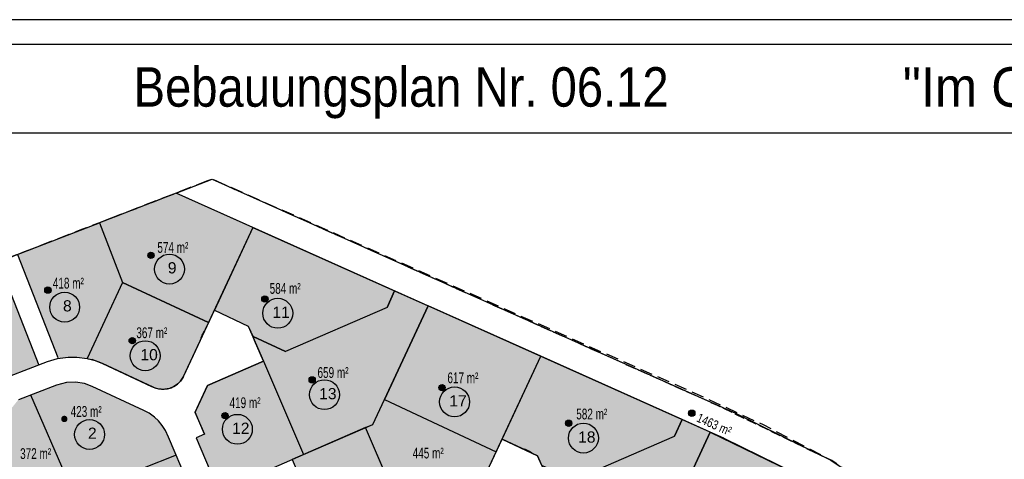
# Model space of a CAD drawing. Extents: x -130 to 463, y -249 to 170.
# Tile 8 of 9: x -11 to 227, y 64 to 170. Entities that reach past the tile are written whole.
import ezdxf
from ezdxf.enums import TextEntityAlignment as Align

# ---------------------------------------------------------------- set-up
doc = ezdxf.new("R2010")
doc.units = 0
doc.header["$MEASUREMENT"] = 0
for name, pattern in [('AUSGEZOGEN', [0]), ('GESTRICHELT', [4, 3, -1]), ('STRICHLINIEX2', [1.5, 1, -0.5])]:
    doc.linetypes.add(name, pattern=pattern)
for name, color, linetype, lineweight in [('Grenze Bebauungsplan', 3, 'STRICHLINIEX2', 25), ('Option', 111, 'CONTINUOUS', 25), ('verkaufte Grundstuecke', 11, 'CONTINUOUS', 25), ('zu verkaufen', 51, 'CONTINUOUS', 25)]:
    doc.layers.add(name, color=color, linetype=linetype, lineweight=lineweight)
for name, color, linetype in [('Grenze Neuplanung', 6, 'GESTRICHELT'), ('Gruenstreifen', 7, 'CONTINUOUS'), ('Grundstuecke', 7, 'CONTINUOUS'), ('Grundstuecksgroesse', 7, 'CONTINUOUS'), ('Grundstuecksnummer', 7, 'CONTINUOUS'), ('Punkt Gruen', 90, 'CONTINUOUS'), ('Punkt Rot', 10, 'CONTINUOUS'), ('Rahmen aussen', 1, 'CONTINUOUS'), ('Rahmen innen', 6, 'CONTINUOUS'), ('Strasse', 7, 'CONTINUOUS'), ('TB_400', 7, 'CONTINUOUS'), ('TB_401', 7, 'CONTINUOUS'), ('Text allgemein', 7, 'CONTINUOUS')]:
    doc.layers.add(name, color=color, linetype=linetype)
doc.styles.add('arial', font='ARIAL.TTF')

msp = doc.modelspace()

# ---------------------------------------------------------------- hatches: boundary and pattern name
at = {"layer": 'Option', "linetype": 'Continuous'}
msp.add_hatch(color=256, dxfattribs=at).paths.add_polyline_path([(8.57, 58.2), (15.66, 41.65), (34.09, 48.88), (27, 65.44)])
at = {"layer": 'Punkt Gruen', "linetype": 'AUSGEZOGEN'}
h = msp.add_hatch(color=256, dxfattribs=at)
h.dxf.hatch_style = 2
h.paths.add_polyline_path([(151.99, 75.54), (151.98, 75.68), (151.94, 75.8), (151.89, 75.92), (151.81, 76.03), (151.72, 76.13), (151.61, 76.2), (151.49, 76.26), (151.36, 76.29), (151.23, 76.31), (151.09, 76.29), (150.97, 76.26), (150.85, 76.2), (150.74, 76.13), (150.64, 76.03), (150.57, 75.92), (150.51, 75.8), (150.48, 75.68), (150.47, 75.54), (150.48, 75.41), (150.51, 75.28), (150.57, 75.16), (150.64, 75.05), (150.74, 74.96), (150.85, 74.88), (150.97, 74.83), (151.09, 74.79), (151.23, 74.78), (151.36, 74.79), (151.49, 74.83), (151.61, 74.88), (151.72, 74.96), (151.81, 75.05), (151.89, 75.16), (151.94, 75.28), (151.98, 75.41)])
at = {"layer": 'Punkt Rot', "linetype": 'AUSGEZOGEN'}
h = msp.add_hatch(color=256, dxfattribs=at)
h.dxf.hatch_style = 2
h.paths.add_polyline_path([(21.69, 113.57), (21.68, 113.7), (21.64, 113.83), (21.59, 113.95), (21.51, 114.06), (21.42, 114.16), (21.31, 114.23), (21.19, 114.29), (21.06, 114.32), (20.93, 114.33), (20.79, 114.32), (20.67, 114.29), (20.55, 114.23), (20.44, 114.16), (20.34, 114.06), (20.27, 113.95), (20.21, 113.83), (20.18, 113.7), (20.16, 113.57), (20.18, 113.44), (20.21, 113.31), (20.27, 113.19), (20.34, 113.08), (20.44, 112.99), (20.55, 112.91), (20.67, 112.86), (20.79, 112.82), (20.93, 112.81), (21.06, 112.82), (21.19, 112.86), (21.31, 112.91), (21.42, 112.99), (21.51, 113.08), (21.59, 113.19), (21.64, 113.31), (21.68, 113.44)])
h = msp.add_hatch(color=256, dxfattribs=at)
h.dxf.hatch_style = 2
h.paths.add_polyline_path([(-3.16, 105.18), (-3.17, 105.31), (-3.21, 105.44), (-3.27, 105.56), (-3.34, 105.67), (-3.44, 105.76), (-3.54, 105.84), (-3.66, 105.9), (-3.79, 105.93), (-3.92, 105.94), (-4.06, 105.93), (-4.19, 105.9), (-4.31, 105.84), (-4.41, 105.76), (-4.51, 105.67), (-4.58, 105.56), (-4.64, 105.44), (-4.67, 105.31), (-4.69, 105.18), (-4.67, 105.05), (-4.64, 104.92), (-4.58, 104.8), (-4.51, 104.69), (-4.41, 104.6), (-4.31, 104.52), (-4.19, 104.47), (-4.06, 104.43), (-3.92, 104.42), (-3.79, 104.43), (-3.66, 104.47), (-3.54, 104.52), (-3.44, 104.6), (-3.34, 104.69), (-3.27, 104.8), (-3.21, 104.92), (-3.17, 105.05)])
h = msp.add_hatch(color=256, dxfattribs=at)
h.dxf.hatch_style = 2
h.paths.add_polyline_path([(49.12, 103.03), (49.11, 103.16), (49.07, 103.29), (49.02, 103.41), (48.94, 103.52), (48.85, 103.61), (48.74, 103.69), (48.62, 103.75), (48.49, 103.78), (48.36, 103.79), (48.23, 103.78), (48.1, 103.75), (47.98, 103.69), (47.87, 103.61), (47.78, 103.52), (47.7, 103.41), (47.64, 103.29), (47.61, 103.16), (47.6, 103.03), (47.61, 102.9), (47.64, 102.77), (47.7, 102.65), (47.78, 102.54), (47.87, 102.45), (47.98, 102.37), (48.1, 102.31), (48.23, 102.28), (48.36, 102.27), (48.49, 102.28), (48.62, 102.31), (48.74, 102.37), (48.85, 102.45), (48.94, 102.54), (49.02, 102.65), (49.07, 102.77), (49.11, 102.9)])
h = msp.add_hatch(color=256, dxfattribs=at)
h.dxf.hatch_style = 2
h.paths.add_polyline_path([(17.17, 93.02), (17.16, 93.16), (17.12, 93.28), (17.07, 93.41), (16.99, 93.51), (16.9, 93.61), (16.79, 93.68), (16.67, 93.74), (16.54, 93.77), (16.41, 93.79), (16.28, 93.77), (16.15, 93.74), (16.03, 93.68), (15.92, 93.61), (15.82, 93.51), (15.75, 93.41), (15.69, 93.28), (15.66, 93.16), (15.65, 93.02), (15.66, 92.89), (15.69, 92.76), (15.75, 92.64), (15.82, 92.53), (15.92, 92.44), (16.03, 92.36), (16.15, 92.31), (16.28, 92.27), (16.41, 92.26), (16.54, 92.27), (16.67, 92.31), (16.79, 92.36), (16.9, 92.44), (16.99, 92.53), (17.07, 92.64), (17.12, 92.76), (17.16, 92.89)])
h = msp.add_hatch(color=256, dxfattribs=at)
h.dxf.hatch_style = 2
h.paths.add_polyline_path([(60.52, 83.56), (60.51, 83.69), (60.48, 83.82), (60.42, 83.94), (60.35, 84.05), (60.25, 84.14), (60.14, 84.22), (60.02, 84.27), (59.89, 84.31), (59.76, 84.32), (59.63, 84.31), (59.5, 84.27), (59.38, 84.22), (59.27, 84.14), (59.18, 84.05), (59.1, 83.94), (59.05, 83.82), (59.01, 83.69), (59, 83.56), (59.01, 83.43), (59.05, 83.3), (59.1, 83.18), (59.18, 83.07), (59.27, 82.97), (59.38, 82.9), (59.5, 82.84), (59.63, 82.81), (59.76, 82.8), (59.89, 82.81), (60.02, 82.84), (60.14, 82.9), (60.25, 82.97), (60.35, 83.07), (60.42, 83.18), (60.48, 83.3), (60.51, 83.43)])
h = msp.add_hatch(color=256, dxfattribs=at)
h.dxf.hatch_style = 2
h.paths.add_polyline_path([(91.81, 81.69), (91.8, 81.82), (91.77, 81.95), (91.71, 82.07), (91.63, 82.18), (91.54, 82.27), (91.43, 82.35), (91.31, 82.4), (91.18, 82.44), (91.05, 82.45), (90.92, 82.44), (90.79, 82.4), (90.67, 82.35), (90.56, 82.27), (90.47, 82.18), (90.39, 82.07), (90.33, 81.95), (90.3, 81.82), (90.29, 81.69), (90.3, 81.55), (90.33, 81.43), (90.39, 81.3), (90.47, 81.2), (90.56, 81.1), (90.67, 81.03), (90.79, 80.97), (90.92, 80.94), (91.05, 80.92), (91.18, 80.94), (91.31, 80.97), (91.43, 81.03), (91.54, 81.1), (91.63, 81.2), (91.71, 81.3), (91.77, 81.43), (91.8, 81.55)])
h = msp.add_hatch(color=256, dxfattribs=at)
h.dxf.hatch_style = 2
h.paths.add_polyline_path([(0.81, 74.16), (0.8, 74.29), (0.76, 74.42), (0.71, 74.54), (0.63, 74.65), (0.54, 74.74), (0.43, 74.82), (0.31, 74.87), (0.18, 74.91), (0.05, 74.92), (-0.09, 74.91), (-0.21, 74.87), (-0.33, 74.82), (-0.44, 74.74), (-0.54, 74.65), (-0.61, 74.54), (-0.67, 74.42), (-0.7, 74.29), (-0.71, 74.16), (-0.7, 74.03), (-0.67, 73.9), (-0.61, 73.78), (-0.54, 73.67), (-0.44, 73.57), (-0.33, 73.5), (-0.21, 73.44), (-0.09, 73.41), (0.05, 73.4), (0.18, 73.41), (0.31, 73.44), (0.43, 73.5), (0.54, 73.57), (0.63, 73.67), (0.71, 73.78), (0.76, 73.9), (0.8, 74.03)])
h = msp.add_hatch(color=256, dxfattribs=at)
h.dxf.hatch_style = 2
h.paths.add_polyline_path([(39.55, 74.95), (39.53, 75.08), (39.5, 75.21), (39.44, 75.33), (39.37, 75.44), (39.27, 75.53), (39.17, 75.61), (39.05, 75.67), (38.92, 75.7), (38.78, 75.71), (38.65, 75.7), (38.52, 75.67), (38.4, 75.61), (38.29, 75.53), (38.2, 75.44), (38.12, 75.33), (38.07, 75.21), (38.03, 75.08), (38.02, 74.95), (38.03, 74.82), (38.07, 74.69), (38.12, 74.57), (38.2, 74.46), (38.29, 74.37), (38.4, 74.29), (38.52, 74.24), (38.65, 74.2), (38.78, 74.19), (38.92, 74.2), (39.05, 74.24), (39.17, 74.29), (39.27, 74.37), (39.37, 74.46), (39.44, 74.57), (39.5, 74.69), (39.53, 74.82)])
h = msp.add_hatch(color=256, dxfattribs=at)
h.dxf.hatch_style = 2
h.paths.add_polyline_path([(122.34, 73.13), (122.33, 73.26), (122.3, 73.39), (122.24, 73.51), (122.16, 73.62), (122.07, 73.72), (121.96, 73.79), (121.84, 73.85), (121.71, 73.88), (121.58, 73.89), (121.45, 73.88), (121.32, 73.85), (121.2, 73.79), (121.09, 73.72), (121, 73.62), (120.92, 73.51), (120.86, 73.39), (120.83, 73.26), (120.82, 73.13), (120.83, 73), (120.86, 72.87), (120.92, 72.75), (121, 72.64), (121.09, 72.55), (121.2, 72.47), (121.32, 72.42), (121.45, 72.38), (121.58, 72.37), (121.71, 72.38), (121.84, 72.42), (121.96, 72.47), (122.07, 72.55), (122.16, 72.64), (122.24, 72.75), (122.3, 72.87), (122.33, 73)])
at = {"layer": 'verkaufte Grundstuecke', "linetype": 'Continuous'}
for points in [[(122.61, 59.4), (115.08, 62.91), (117.56, 57.21), (127.38, 34.27), (127.38, 34.27), (132.38, 36.43), (141.35, 40.32), (155.67, 70.99), (148.88, 74.03), (147.08, 70.01)], [(155.67, 70.99), (144.99, 48.12), (167.2, 34.84), (168.92, 37.71), (168.92, 37.71), (181.38, 58.55)]]:
    msp.add_hatch(color=256, dxfattribs=at).paths.add_polyline_path(points)
at = {"layer": 'zu verkaufen', "linetype": 'Continuous'}
for points in [[(45.5, 120.27), (26.97, 128.56), (8.52, 121.41), (14.09, 107.01), (34.8, 97.34), (36.19, 100.33), (36.19, 100.33)], [(-11.26, 113.76), (-1.38, 88.71), (-0.81, 88.79), (-0.11, 88.89), (0.5, 88.98), (0.96, 89.05), (3.07, 89.05), (5.56, 88.72), (14.09, 107.01), (8.52, 121.41)], [(45.5, 120.27), (36.19, 100.33), (44.36, 96.53), (44.95, 95.16), (45.14, 94.85), (45.31, 94.55), (45.46, 94.24), (45.55, 94.02), (53.35, 90.38), (77.82, 100.99), (79.62, 105.01)], [(-35.95, 104.21), (-29.29, 87.45), (-13.14, 84.45), (-6.14, 87.14), (-15.92, 111.94)], [(33.35, 94.6), (33.51, 94.9), (33.69, 95.2), (33.89, 95.49), (34.01, 95.66), (34.8, 97.34), (14.09, 107.01), (5.56, 88.72), (5.83, 88.66), (6.72, 88.44), (7.59, 88.17), (8.44, 87.85), (9.28, 87.48), (21.47, 81.79), (21.74, 81.68), (22.01, 81.58), (22.28, 81.49), (22.56, 81.42), (22.84, 81.36), (23.13, 81.32), (23.41, 81.29), (23.7, 81.28), (23.99, 81.28), (24.28, 81.3), (24.56, 81.33), (24.85, 81.38), (25.13, 81.44), (25.41, 81.52), (25.68, 81.61), (25.95, 81.71), (26.21, 81.83), (26.46, 81.97), (26.71, 82.11), (26.95, 82.27), (27.18, 82.44), (27.41, 82.63), (27.62, 82.82), (27.82, 83.03), (28.01, 83.24), (28.19, 83.47), (28.36, 83.7), (28.51, 83.94), (28.65, 84.19), (28.67, 84.22), (28.78, 84.45), (32.81, 93.08), (32.86, 93.31), (32.96, 93.64), (33.07, 93.97), (33.2, 94.29)], [(87.69, 101.4), (79.62, 105.01), (77.82, 100.99), (53.35, 90.38), (45.56, 94.02), (45.71, 93.59), (45.81, 93.26), (45.87, 93.04), (48.02, 88.07), (57.66, 65.57), (72.63, 72.07), (74.35, 72.81), (77.17, 78.85)], [(114.85, 89.25), (87.69, 101.4), (77.17, 78.85), (104.13, 66.27)], [(48.02, 88.07), (34.53, 82.22), (31.54, 75.81), (33.82, 70.49), (31.79, 69.63), (37.31, 56.75), (57.66, 65.57)], [(114.85, 89.25), (105.52, 69.26), (110.32, 67.03), (110.51, 66.98), (110.84, 66.88), (111.17, 66.77), (111.49, 66.64), (111.8, 66.49), (112.11, 66.33), (112.4, 66.15), (112.69, 65.96), (112.83, 65.85), (114.06, 65.28), (115.08, 62.91), (122.61, 59.4), (147.08, 70.01), (148.88, 74.03)], [(6.72, 82), (4.87, 82.67), (2.76, 83.01), (0.59, 82.93), (-1.87, 82.3), (-8.01, 79.95), (2.47, 55.8), (8.57, 58.2), (27, 65.44), (25.14, 69.8), (24.42, 71.35), (23.64, 72.59), (22.73, 73.68), (21.74, 74.61), (20.46, 75.52), (19.19, 76.18)], [(-8.01, 79.95), (-11.03, 78.78), (-21.29, 65.96), (-14.07, 49.31), (2.47, 55.8)], [(77.17, 78.85), (74.35, 72.81), (72.63, 72.07), (82.98, 47.91), (98.75, 54.75), (104.13, 66.27)], [(72.63, 72.07), (54.97, 64.41), (65.32, 40.25), (82.98, 47.91)]]:
    msp.add_hatch(color=256, dxfattribs=at).paths.add_polyline_path(points)

# ---------------------------------------------------------------- linework, layer by layer
at = {"layer": 'Grenze Bebauungsplan', "ltscale": 3, "flags": 128}
msp.add_lwpolyline([(-93.65, 81.85), (-92.8, 74.99), (-88.43, 47.72), (-85.95, 34.61), (-83.36, 22.14), (-78.86, 7.71), (-77.05, 3.29), (-71.1, -15.29), (-70.75, -15.48), (-67.18, -26.99), (-60.4, -48.75), (-54.5, -67.62), (-55.58, -68.36), (-44.41, -102.53), (-40.19, -120.41), (-35.17, -142.57), (-31.63, -160.98), (-28.9, -177.06), (-23.03, -195.27), (-13.07, -226.2), (-1.4, -222.45), (7.8, -219.18), (36.9, -209.25), (57.63, -202.22), (73.09, -196.58), (84.47, -192.13), (111.73, -181.47), (131.62, -175.94), (140.6, -173.45), (137.12, -165.42), (160.6, -162.34), (165.87, -161.65), (184.24, -159.85), (196.94, -157.1), (207.3, -153.5), (218.46, -149.08), (223.53, -146.41), (235.08, -139.36), (243.93, -133.33), (250.29, -127.79), (258.06, -119.91), (264.15, -111.77), (269.15, -103.39), (271.37, -98.48), (279.27, -80.77), (298.84, -36.81), (273.12, -6.93), (246.83, 17.9), (209.78, 47.75), (184.98, 64.12), (168.51, 72.71), (150.79, 80.87), (130.44, 89.85), (80.72, 111.93), (35.64, 131.91), (4.43, 119.83), (-41.34, 102.12), (-59.44, 95.12)], close=True, dxfattribs=at)
at = {"layer": 'Grenze Neuplanung', "linetype": 'GESTRICHELT', "ltscale": 0.8, "flags": 128}
msp.add_lwpolyline([(-59.44, 95.12), (35.64, 131.91), (157.3, 77.49), (184.92, 64.15), (211.86, 46.07), (246.83, 17.9), (273.12, -6.93), (280.56, -15.57), (249.74, -35.86), (257.66, -48.01), (236.09, -62.24), (237.77, -64.78), (197.7, -91.66), (205.34, -109.17), (152.32, -131.81), (138.35, -101.11), (115.22, -117.28), (137.12, -165.42), (116.09, -171.55), (116.98, -172.41), (118.03, -173.03), (118.88, -173.29), (120, -173.36), (109.97, -176.2), (107.44, -177.17), (108.55, -176.5), (108.98, -176.05), (109.51, -175.16), (109.94, -173.91), (109.04, -174.18), (95.91, -145.54), (20.5, -170.13), (-25.78, -36.17), (-10.14, -30.49), (-19.25, -7.21), (-68.22, -25.12), (-70.75, -15.48), (-25.96, 0.88), (-22.6, 1.35), (-37.74, 40.02), (-51.19, 34.74)], close=True, dxfattribs=at)
at = {"layer": 'Gruenstreifen', "linetype": 'AUSGEZOGEN'}
for points, invisible_edges in [([(26.97, 128.56), (35.64, 131.91), (155.67, 70.99)], 2), ([(35.64, 131.91), (161.72, 75.51), (155.67, 70.99)], 14), ([(161.72, 75.51), (184.7, 64.26), (155.67, 70.99)], 14), ([(184.7, 64.26), (211.86, 46.07), (155.67, 70.99)], 14), ([(211.86, 46.07), (155.67, 70.99), (181.38, 58.55)], 13)]:
    msp.add_3dface(points, dxfattribs=dict(at, invisible_edges=invisible_edges))
at = {"layer": 'Grundstuecke', "linetype": 'Continuous'}
for p, q in [((-13.59, 112.86), (8.52, 121.41)), ((-15.92, 111.94), (-6.13, 87.12)), ((-11.26, 113.78), (-1.48, 88.96)), ((2.47, 55.8), (-7.99, 79.91)), ((27, 65.44), (8.57, 58.2))]:
    msp.add_line(p, q, dxfattribs=at)
at = {"layer": 'Grundstuecke', "linetype": 'AUSGEZOGEN'}
for points, invisible_edges in [([(45.5, 120.27), (26.97, 128.56), (8.52, 121.41)], 12), ([(8.52, 121.41), (14.09, 107.01), (45.5, 120.27)], 14), ([(34.8, 97.34), (14.09, 107.01), (45.5, 120.27)], 2), ([(36.19, 100.33), (44.36, 96.53), (45.5, 120.27)], 2), ([(44.95, 95.16), (45.5, 120.27), (44.36, 96.53)], 3), ([(44.96, 95.14), (44.95, 95.16), (45.5, 120.27)], 14), ([(45.14, 94.85), (44.96, 95.14), (45.5, 120.27)], 14), ([(45.31, 94.55), (45.14, 94.85), (45.5, 120.27)], 14), ([(45.46, 94.24), (45.31, 94.55), (45.5, 120.27)], 14), ([(45.55, 94.02), (45.46, 94.24), (45.5, 120.27)], 14), ([(79.62, 105.01), (53.35, 90.38), (45.5, 120.27)], 3), ([(53.35, 90.38), (45.55, 94.02), (45.5, 120.27)], 14), ([(5.56, 88.72), (5.83, 88.66), (14.09, 107.01)], 2), ([(6.72, 88.44), (14.09, 107.01), (5.83, 88.66)], 3), ([(7.59, 88.17), (6.72, 88.44), (14.09, 107.01)], 14), ([(8.44, 87.85), (7.59, 88.17), (14.09, 107.01)], 14), ([(9.28, 87.48), (8.44, 87.85), (14.09, 107.01)], 14), ([(21.47, 81.79), (9.28, 87.48), (14.09, 107.01)], 14), ([(34.8, 97.34), (33.89, 95.49), (14.09, 107.01)], 3), ([(33.89, 95.49), (33.69, 95.2), (14.09, 107.01)], 14), ([(33.69, 95.2), (33.51, 94.9), (14.09, 107.01)], 14), ([(33.51, 94.9), (33.35, 94.6), (14.09, 107.01)], 14), ([(33.35, 94.6), (33.2, 94.29), (14.09, 107.01)], 14), ([(33.2, 94.29), (33.07, 93.97), (14.09, 107.01)], 14), ([(33.07, 93.97), (32.96, 93.64), (14.09, 107.01)], 14), ([(32.96, 93.64), (32.86, 93.31), (14.09, 107.01)], 14), ([(32.86, 93.31), (32.81, 93.08), (14.09, 107.01)], 14), ([(32.81, 93.08), (28.78, 84.45), (14.09, 107.01)], 14), ([(28.78, 84.45), (28.67, 84.22), (14.09, 107.01)], 14), ([(28.67, 84.22), (28.65, 84.19), (14.09, 107.01)], 14), ([(28.65, 84.19), (28.51, 83.94), (14.09, 107.01)], 14), ([(28.51, 83.94), (28.36, 83.7), (14.09, 107.01)], 14), ([(28.36, 83.7), (28.19, 83.47), (14.09, 107.01)], 14), ([(28.19, 83.47), (28.01, 83.24), (14.09, 107.01)], 14), ([(28.01, 83.24), (27.82, 83.03), (14.09, 107.01)], 14), ([(27.82, 83.03), (27.62, 82.82), (14.09, 107.01)], 14), ([(27.62, 82.82), (27.41, 82.63), (14.09, 107.01)], 14), ([(27.41, 82.63), (27.18, 82.44), (14.09, 107.01)], 14), ([(27.18, 82.44), (26.95, 82.27), (14.09, 107.01)], 14), ([(26.95, 82.27), (26.71, 82.11), (14.09, 107.01)], 14), ([(26.71, 82.11), (26.46, 81.97), (14.09, 107.01)], 14), ([(26.46, 81.97), (26.21, 81.83), (14.09, 107.01)], 14), ([(26.21, 81.83), (25.95, 81.71), (14.09, 107.01)], 14), ([(25.95, 81.71), (25.68, 81.61), (14.09, 107.01)], 14), ([(25.68, 81.61), (25.41, 81.52), (14.09, 107.01)], 14), ([(25.41, 81.52), (25.13, 81.44), (14.09, 107.01)], 14), ([(25.13, 81.44), (24.85, 81.38), (14.09, 107.01)], 14), ([(24.85, 81.38), (24.56, 81.33), (14.09, 107.01)], 14), ([(24.56, 81.33), (24.28, 81.3), (14.09, 107.01)], 14), ([(24.28, 81.3), (23.99, 81.28), (14.09, 107.01)], 14), ([(23.99, 81.28), (23.7, 81.28), (14.09, 107.01)], 14), ([(23.7, 81.28), (23.41, 81.29), (14.09, 107.01)], 14), ([(23.41, 81.29), (23.13, 81.32), (14.09, 107.01)], 14), ([(23.13, 81.32), (22.84, 81.36), (14.09, 107.01)], 14), ([(22.84, 81.36), (22.56, 81.42), (14.09, 107.01)], 14), ([(22.56, 81.42), (22.28, 81.49), (14.09, 107.01)], 14), ([(22.28, 81.49), (22.01, 81.58), (14.09, 107.01)], 14), ([(22.01, 81.58), (21.74, 81.68), (14.09, 107.01)], 14), ([(21.74, 81.68), (21.47, 81.79), (14.09, 107.01)], 14), ([(77.82, 100.99), (53.35, 90.38), (79.62, 105.01)], 2), ([(79.62, 105.01), (87.69, 101.4), (77.82, 100.99)], 2), ([(87.69, 101.4), (48.02, 88.07), (57.66, 65.57)], 13), ([(57.66, 65.57), (74.35, 72.81), (87.69, 101.4)], 12), ([(34.01, 95.66), (33.89, 95.49), (34.8, 97.34)], 2), ([(45.55, 94.02), (53.35, 90.38), (45.59, 93.92)], 2), ([(45.71, 93.59), (45.59, 93.92), (48.02, 88.07)], 14), ([(45.81, 93.26), (45.71, 93.59), (48.02, 88.07)], 14), ([(45.87, 93.04), (45.81, 93.26), (48.02, 88.07)], 2), ([(34.53, 82.22), (48.02, 88.07), (33.82, 70.49)], 14), ([(48.02, 88.07), (57.66, 65.57), (33.82, 70.49)], 14), ([(105.52, 69.26), (114.85, 89.25), (111.49, 66.64)], 14), ([(111.49, 66.64), (114.85, 89.25), (111.8, 66.49)], 3), ([(111.8, 66.49), (114.85, 89.25), (112.11, 66.33)], 3), ([(147.08, 70.01), (148.88, 74.03), (114.85, 89.25)], 12), ([(114.85, 89.25), (122.61, 59.4), (147.08, 70.01)], 13), ([(31.54, 75.81), (34.53, 82.22), (33.82, 70.49)], 2), ([(77.17, 78.85), (104.13, 66.27), (74.35, 72.81)], 2), ([(155.67, 70.99), (148.88, 74.03), (147.08, 70.01)], 12), ([(72.63, 72.07), (74.35, 72.81), (82.98, 47.91)], 2), ([(98.75, 54.75), (104.13, 66.27), (74.35, 72.81)], 14), ([(74.35, 72.81), (82.98, 47.91), (98.75, 54.75)], 13), ([(33.82, 70.49), (31.79, 69.63), (37.31, 56.75)], 12), ([(37.31, 56.75), (57.66, 65.57), (33.82, 70.49)], 14), ([(110.32, 67.03), (105.52, 69.26), (110.51, 66.98)], 2), ([(110.51, 66.98), (105.52, 69.26), (110.84, 66.88)], 3), ([(110.84, 66.88), (105.52, 69.26), (111.17, 66.77)], 3), ([(111.17, 66.77), (105.52, 69.26), (111.49, 66.64)], 3), ([(147.08, 70.01), (141.35, 40.32), (155.67, 70.99)], 13), ([(158.98, 69.51), (155.67, 70.99), (144.99, 48.12)], 12), ([(144.99, 48.12), (167.2, 34.84), (158.98, 69.51)], 14), ([(181.38, 58.55), (167.2, 34.84), (158.98, 69.51)], 2), ([(112.4, 66.15), (112.11, 66.33), (114.06, 65.28)], 14), ([(112.69, 65.96), (112.4, 66.15), (114.06, 65.28)], 14), ([(112.83, 65.85), (112.69, 65.96), (114.06, 65.28)], 2), ([(115.08, 62.91), (114.06, 65.28), (122.61, 59.4)], 2)]:
    msp.add_3dface(points, dxfattribs=dict(at, invisible_edges=invisible_edges))
for points in [[(104.13, 66.27), (114.85, 89.25), (87.69, 101.4), (77.17, 78.85)], [(54.97, 64.41), (65.32, 40.25), (82.98, 47.91), (72.63, 72.07)]]:
    msp.add_3dface(points, dxfattribs=at)
at = {"layer": 'Grundstuecksnummer', "linetype": 'AUSGEZOGEN'}
for centre in [(25.38, 110.24), (0.13, 101.08), (51.47, 99.6), (19.53, 89.38), (62.72, 80), (94.07, 78.26), (6.13, 70.41), (41.74, 71.66), (125.11, 69.55)]:
    msp.add_circle(centre, 3.6, dxfattribs=at)
at = {"layer": 'Punkt Gruen', "linetype": 'AUSGEZOGEN'}
msp.add_circle((151.23, 75.54), 0.762, dxfattribs=at)
at = {"layer": 'Punkt Rot', "linetype": 'AUSGEZOGEN'}
for centre in [(20.93, 113.57), (-3.92, 105.18), (48.36, 103.03), (16.41, 93.02), (59.76, 83.56), (91.05, 81.69), (38.78, 74.95), (121.58, 73.13)]:
    msp.add_circle(centre, 0.762, dxfattribs=at)
at = {"layer": 'Rahmen aussen'}
msp.add_line((463.17, 170.29), (-129.57, 170.29), dxfattribs=at)
at = {"layer": 'Rahmen innen'}
for p, q in [((457.17, 164.29), (-113.57, 164.29)), ((457.17, 142.94), (-113.57, 142.94))]:
    msp.add_line(p, q, dxfattribs=at)
at = {"layer": 'Strasse', "linetype": 'AUSGEZOGEN'}
for points, invisible_edges in [([(36.19, 100.33), (31.53, 75.82), (28.67, 84.22)], 3), ([(31.73, 76.22), (31.53, 75.82), (36.19, 100.33)], 14), ([(34.53, 82.22), (31.73, 76.22), (36.19, 100.33)], 14), ([(44.36, 96.53), (34.53, 82.22), (36.19, 100.33)], 3), ([(48.02, 88.07), (34.53, 82.22), (44.36, 96.53)], 2), ([(-13.14, 84.45), (-4.04, 87.95), (2.76, 83.01)], 14), ([(-4.04, 87.95), (-1.62, 88.68), (19.19, 76.18)], 14), ([(2.76, 83.01), (-4.04, 87.95), (4.87, 82.67)], 3), ([(4.87, 82.67), (-4.04, 87.95), (6.72, 82)], 3), ([(6.72, 82), (-4.04, 87.95), (19.19, 76.18)], 3), ([(-1.62, 88.68), (0.96, 89.05), (20.46, 75.52)], 14), ([(19.19, 76.18), (-1.62, 88.68), (20.46, 75.52)], 3), ([(0.96, 89.05), (3.07, 89.05), (20.46, 75.52)], 14), ([(20.46, 75.52), (3.07, 89.05), (21.74, 74.61)], 3), ([(3.07, 89.05), (5.56, 88.72), (21.74, 74.61)], 14), ([(5.56, 88.72), (7.44, 88.21), (21.74, 74.61)], 14), ([(21.74, 74.61), (7.44, 88.21), (22.73, 73.68)], 3), ([(7.44, 88.21), (9.28, 87.48), (22.73, 73.68)], 14), ([(9.28, 87.48), (21.07, 81.98), (22.73, 73.68)], 14), ([(0.59, 82.93), (-13.14, 84.45), (2.76, 83.01)], 3), ([(27.29, 82.53), (28.03, 83.27), (39.82, 35.36)], 14), ([(28.67, 84.22), (31.79, 69.63), (28.03, 83.27)], 3), ([(-1.87, 82.3), (-30.65, 80.1), (0.59, 82.93)], 3), ([(-11.03, 78.78), (-30.65, 80.1), (-1.87, 82.3)], 3), ([(22.73, 73.68), (21.07, 81.98), (23.64, 72.59)], 3), ([(23.64, 72.59), (21.07, 81.98), (24.42, 71.35)], 3), ([(24.42, 71.35), (21.07, 81.98), (25.14, 69.8)], 3), ([(25.14, 69.8), (21.07, 81.98), (39.65, 35.89)], 3), ([(21.07, 81.98), (22.12, 81.54), (39.65, 35.89)], 14), ([(22.12, 81.54), (22.79, 81.37), (39.65, 35.89)], 14), ([(22.79, 81.37), (23.49, 81.29), (39.65, 35.89)], 14), ([(23.49, 81.29), (24.12, 81.29), (39.65, 35.89)], 14), ([(24.12, 81.29), (24.9, 81.39), (39.65, 35.89)], 14), ([(24.9, 81.39), (25.83, 81.66), (39.65, 35.89)], 14), ([(25.83, 81.66), (26.44, 81.95), (39.82, 35.36)], 14), ([(39.65, 35.89), (25.83, 81.66), (39.82, 35.36)], 3), ([(26.44, 81.95), (27.29, 82.53), (39.82, 35.36)], 14), ([(33.82, 70.49), (31.79, 69.63), (31.53, 75.82)], 2), ([(31.79, 69.63), (45.17, 38.41), (39.82, 35.36)], 14), ([(105.52, 69.26), (114.06, 65.28), (98.75, 54.75)], 2), ([(114.06, 65.28), (117.56, 57.21), (98.75, 54.75)], 14)]:
    msp.add_3dface(points, dxfattribs=dict(at, invisible_edges=invisible_edges))
at = {"layer": 'TB_400', "color": 7, "linetype": 'AUSGEZOGEN', "invisible_edges": 15}
for points in [[(77.82, 100.99), (87.69, 101.4), (48.02, 88.07)], [(45.59, 93.92), (53.35, 90.38), (48.02, 88.07)], [(112.11, 66.33), (114.85, 89.25), (114.06, 65.28)], [(114.06, 65.28), (114.85, 89.25), (122.61, 59.4)], [(117.56, 57.21), (147.08, 70.01), (141.35, 40.32)]]:
    msp.add_3dface(points, dxfattribs=at)
at = {"layer": 'TB_401', "color": 7, "linetype": 'AUSGEZOGEN', "invisible_edges": 15}
for points in [[(-30.65, 80.1), (-13.14, 84.45), (0.59, 82.93)], [(28.03, 83.27), (31.79, 69.63), (39.82, 35.36)], [(31.53, 75.82), (31.79, 69.63), (28.67, 84.22)]]:
    msp.add_3dface(points, dxfattribs=at)

# ---------------------------------------------------------------- texts
at = {"layer": 'Gruenstreifen', "linetype": 'AUSGEZOGEN', "style": 'arial', "width": 0.773793}
msp.add_text('1463 m²', height=2.2, rotation=335.9361, dxfattribs=at).set_placement((152.2, 73.62), (160.17, 70.06), align=Align.FIT)
at = {"layer": 'Grundstuecksgroesse', "linetype": 'AUSGEZOGEN', "style": 'arial', "width": 0.66017}
for s, p, p2 in [('574 m²', (22.47, 114.15), (29.93, 114.15)), ('418 m²', (-2.72, 105.56), (4.75, 105.56)), ('584 m²', (49.52, 104.29), (56.99, 104.29)), ('367 m²', (17.4, 93.61), (24.86, 93.61)), ('659 m²', (61.05, 84.03), (68.52, 84.03)), ('617 m²', (92.35, 82.76), (99.81, 82.76)), ('419 m²', (39.86, 76.77), (47.32, 76.77)), ('423 m²', (1.57, 74.66), (9.04, 74.66)), ('582 m²', (123.39, 74.04), (130.85, 74.04)), ('372 m²', (-10.6, 64.51), (-3.14, 64.51)), ('445 m²', (83.98, 64.64), (91.45, 64.64))]:
    msp.add_text(s, height=2.6, dxfattribs=at).set_placement(p, p2, align=Align.FIT)
at = {"layer": 'Grundstuecksnummer', "linetype": 'AUSGEZOGEN', "style": 'arial'}
for s, p, p2 in [('9', (24.98, 109.2), (27.08, 109.2)), ('8', (-0.27, 100.04), (1.83, 100.04)), ('11', (50.17, 98.5), (54.36, 98.5)), ('10', (18.38, 88.28), (22.57, 88.28)), ('13', (61.45, 78.9), (65.64, 78.9)), ('17', (92.8, 77.16), (97, 77.16)), ('2', (5.74, 69.37), (7.83, 69.37)), ('12', (40.46, 70.56), (44.66, 70.56)), ('18', (123.83, 68.45), (128.03, 68.45))]:
    msp.add_text(s, height=2.7, dxfattribs=at).set_placement(p, p2, align=Align.ALIGNED)
at = {"layer": 'Text allgemein', "linetype": 'AUSGEZOGEN', "style": 'arial'}
for s, width, p, p2 in [('Bebauungsplan Nr. 06.12', 0.856406, (16.74, 149.35), (145.65, 149.35)), ('"Im Geildorfer Feld"', 0.920492, (202.07, 149.34), (308.5, 149.34))]:
    msp.add_text(s, height=9.5, dxfattribs=dict(at, width=width)).set_placement(p, p2, align=Align.FIT)

doc.saveas('drawing.dxf')
